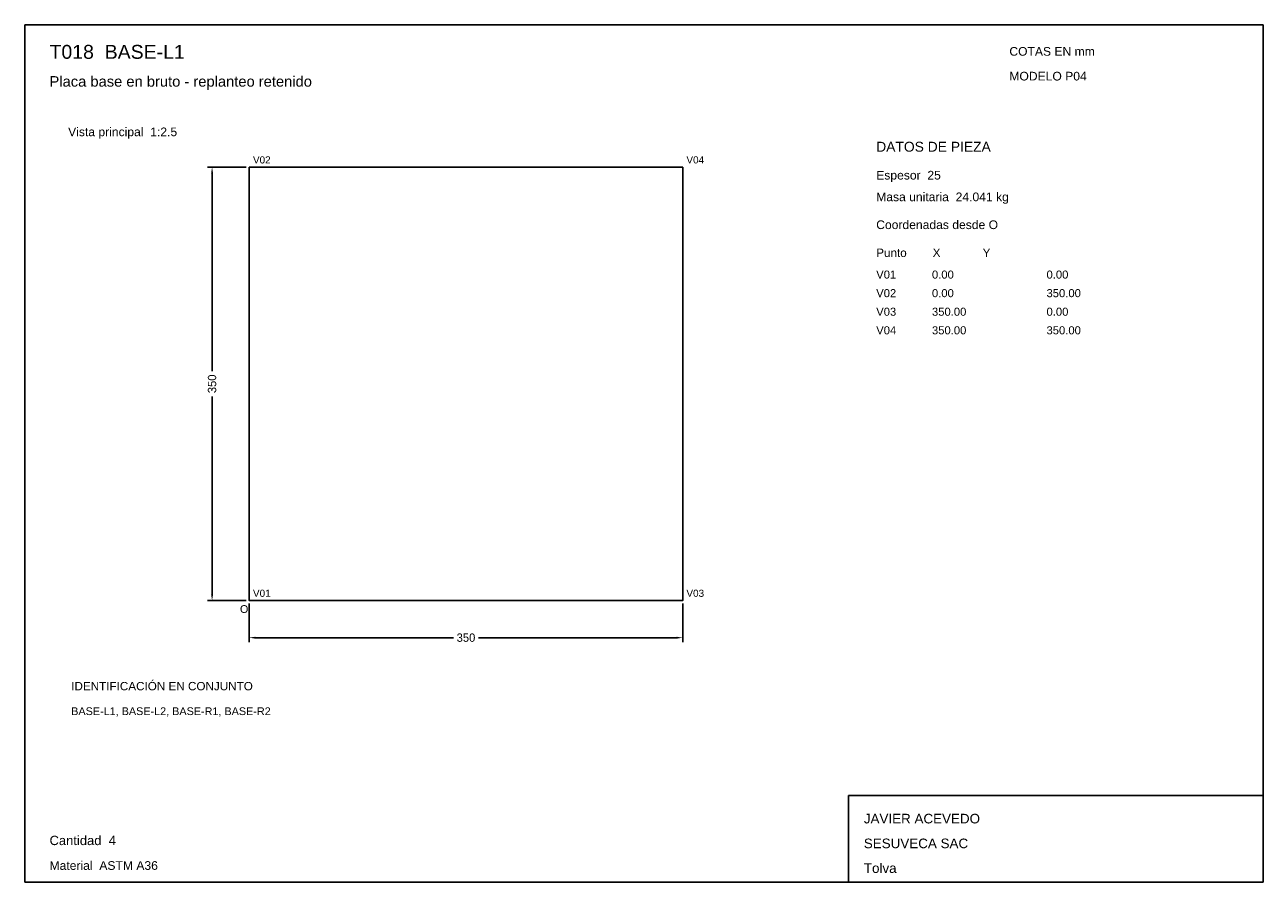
# Model space of a CAD drawing. Header units: millimetres. Extents: x 10 to 410, y 10 to 287.
import ezdxf

# ---------------------------------------------------------------- set-up
doc = ezdxf.new("R2010")
doc.units = ezdxf.units.MM
doc.styles.add('ARIAL', font='arial.ttf')
doc.dimstyles.get("Standard").update_dxf_attribs({"dimtxt": 2.5, "dimasz": 2.5, "dimexe": 1.25, "dimexo": 0.625, "dimtad": 1, "dimcen": 2.5, "dimazin": 3, "dimtfac": 1, "dimtmove": 0, "dimatfit": 3})

# ---------------------------------------------------------------- blocks, each defined once
blk = doc.blocks.new('_CLOSEDFILLED')
at = {"color": 0, "linetype": 'BYBLOCK'}
blk.add_solid([(-1, 0.16), (0, 0), (-1, -0.16)], dxfattribs=at)
blk = doc.blocks.new('*D1')
for p, q in [((82.5, 100), (82.5, 87.5)), ((222.5, 100), (222.5, 87.5)), ((84.5, 89), (148.45, 89)), ((156.55, 89), (220.5, 89))]:
    blk.add_line(p, q)
at = {"layer": 'Defpoints'}
for p in [(82.5, 101), (222.5, 101), (82.5, 89)]:
    blk.add_point(p, dxfattribs=at)
at = {"xscale": 2, "yscale": 2, "rotation": 180}
blk.add_blockref('_CLOSEDFILLED', (82.5, 89), dxfattribs=at)
at = {"xscale": 2, "yscale": 2}
blk.add_blockref('_CLOSEDFILLED', (222.5, 89), dxfattribs=at)
at = {"insert": (152.5, 89), "char_height": 2.7, "attachment_point": 5}
blk.add_mtext('350', dxfattribs=at)
blk = doc.blocks.new('*D2')
for p, q in [((81.5, 241), (69, 241)), ((70.5, 175.05), (70.5, 239)), ((70.5, 103), (70.5, 166.95)), ((81.5, 101), (69, 101))]:
    blk.add_line(p, q)
at = {"layer": 'Defpoints'}
for p in [(82.5, 241), (70.5, 101), (82.5, 101)]:
    blk.add_point(p, dxfattribs=at)
at = {"xscale": 2, "yscale": 2}
for p, rotation in [((70.5, 241), 90), ((70.5, 101), 270)]:
    blk.add_blockref('_CLOSEDFILLED', p, dxfattribs=dict(at, rotation=rotation))
at = {"insert": (70.5, 171), "char_height": 2.7, "attachment_point": 5, "rotation": 90}
blk.add_mtext('350', dxfattribs=at)

msp = doc.modelspace()

# ---------------------------------------------------------------- linework, layer by layer
for p, q in [((410, 287), (10, 287)), ((10, 287), (10, 10)), ((410, 10), (410, 287)), ((410, 38), (276, 38)), ((276, 38), (276, 10)), ((410, 10), (410, 38)), ((10, 10), (410, 10)), ((276, 10), (410, 10))]:
    msp.add_line(p, q)
for points in [[(82.5, 241), (82.5, 101), (82.5, 101)], [(82.5, 241), (222.5, 241), (222.5, 241)], [(222.5, 241), (222.5, 101), (222.5, 101)], [(82.5, 101), (222.5, 101), (222.5, 101)]]:
    msp.add_lwpolyline(points)

# ---------------------------------------------------------------- texts
at = {"style": 'ARIAL'}
for s, height, p in [('T018  BASE-L1', 4.5, (18, 276)), ('COTAS EN mm', 2.8, (328, 277)), ('Placa base en bruto - replanteo retenido', 3.4, (18, 267)), ('MODELO P04', 2.8, (328, 269)), ('Vista principal  1:2.5', 2.8, (24, 251)), ('DATOS DE PIEZA', 3.2, (285, 246)), ('V02', 2.3, (83.7, 242.2)), ('V04', 2.3, (223.7, 242.2)), ('Espesor  25', 2.8, (285, 237)), ('Masa unitaria  24.041 kg', 2.8, (285, 230)), ('Coordenadas desde O', 2.8, (285, 221)), ('Punto        X             Y', 2.7, (285, 212)), ('V01', 2.6, (285, 205)), ('0.00', 2.6, (303, 205)), ('0.00', 2.6, (340, 205)), ('V02', 2.6, (285, 199)), ('0.00', 2.6, (303, 199)), ('350.00', 2.6, (340, 199)), ('V03', 2.6, (285, 193)), ('350.00', 2.6, (303, 193)), ('0.00', 2.6, (340, 193)), ('V04', 2.6, (285, 187)), ('350.00', 2.6, (303, 187)), ('350.00', 2.6, (340, 187)), ('V01', 2.3, (83.7, 102.2)), ('V03', 2.3, (223.7, 102.2)), ('O', 2.5, (79.5, 97)), ('IDENTIFICACIÓN EN CONJUNTO', 2.7, (25, 72)), ('BASE-L1, BASE-L2, BASE-R1, BASE-R2', 2.5, (25, 64)), ('JAVIER ACEVEDO', 3.1, (281, 29)), ('Cantidad  4', 3, (18, 22)), ('SESUVECA SAC', 3.1, (281, 21)), ('Material  ASTM A36', 2.8, (18, 14)), ('Tolva', 3.1, (281, 13))]:
    msp.add_text(s, height=height, dxfattribs=at).set_placement(p)

# ---------------------------------------------------------------- dimensions: what is measured, and where the dimension line sits
dim = msp.add_linear_dim(base=(70.5, 101), p1=(82.5, 101), p2=(82.5, 241), angle=90, dimstyle='Standard', override={"dimtxt": 2.7, "dimasz": 2, "dimexe": 1.5, "dimexo": 1, "dimgap": 1, "dimdec": 2, "dimlfac": 2.5, "dimzin": 8})
dim.commit()
dim.dimension.update_dxf_attribs({"geometry": '*D2', "text_midpoint": (70.5, 171)})
dim = msp.add_linear_dim(base=(82.5, 89), p1=(82.5, 101), p2=(222.5, 101), dimstyle='Standard', override={"dimtxt": 2.7, "dimasz": 2, "dimexe": 1.5, "dimexo": 1, "dimgap": 1, "dimdec": 2, "dimlfac": 2.5, "dimzin": 8})
dim.commit()
dim.dimension.update_dxf_attribs({"geometry": '*D1', "text_midpoint": (152.5, 89)})

doc.saveas('drawing.dxf')
